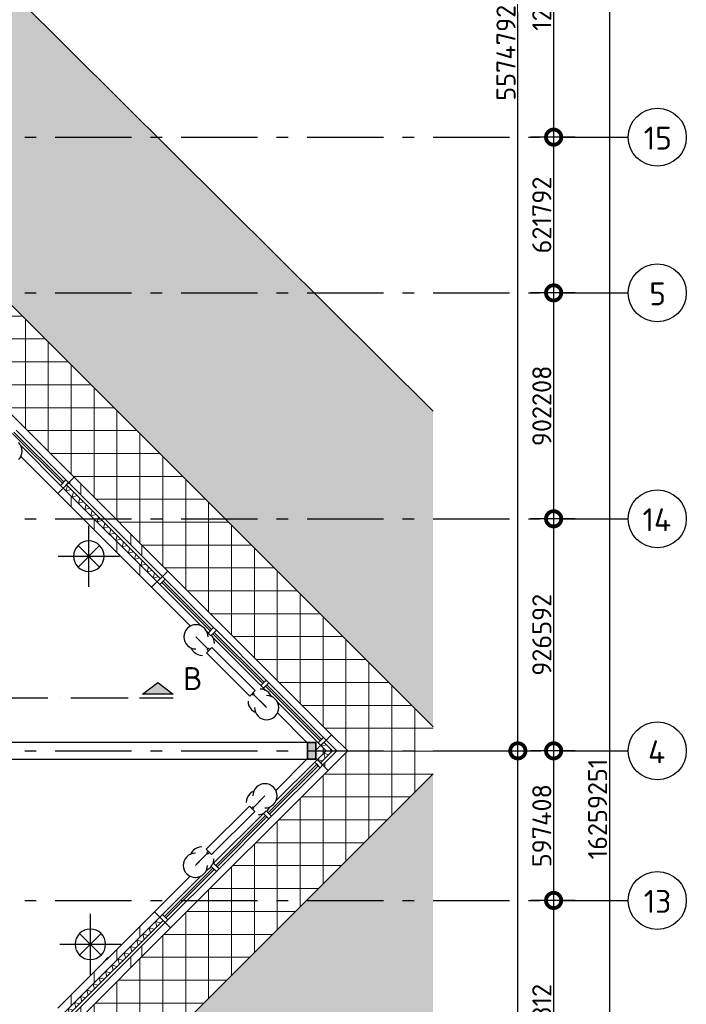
# Model space of a CAD drawing. Header units: millimetres. Extents: x -285236 to 84130, y -470 to 79511.
# Tile 189 of 192: x 56252 to 64984, y 37422 to 50322. Entities that reach past the tile are written whole.
import ezdxf

# ---------------------------------------------------------------- set-up
doc = ezdxf.new("R2010")
doc.units = ezdxf.units.MM
doc.linetypes.add('NLRS_stramien', pattern=[1650, 1000, -250, 150, -250])
doc.linetypes.add('SW_doorsnedelijn', pattern=[1950, 750, -150, 0, -150, 750, -150])
doc.layers.add('XREF', color=254, linetype='Continuous')
doc.styles.add('ISOCPEUR', font='isocpeur.ttf', dxfattribs={"height": 300})
doc.styles.add('ISOCPEUR_1', font='isocpeur.ttf', dxfattribs={"height": 250})
doc.dimstyles.new('NLRS_2_5mm_mm_bol_continuous_swe', dxfattribs={"dimscale": 304.8, "dimtxt": 0.816914, "dimasz": 1.312336, "dimexe": 0.984252, "dimexo": 0.0625, "dimgap": 0.098425, "dimtad": 1, "dimdec": 0, "dimlfac": 304.8, "dimdsep": 46, "dimtxsty": 'ISOCPEUR_1', "dimblk1": 'DOTSMALL', "dimblk2": 'DOTSMALL', "dimsah": 1, "dimcen": 0.09, "dimdle": 0.984252, "dimazin": 0, "dimtfac": 1, "dimtdec": 4, "dimtix": 1, "dimtmove": 0, "dimatfit": 3, "dimfxl": 0.003229, "dimfxlon": 1, "dimtvp": 1, "dimtolj": 1, "dimtzin": 0, "dimarcsym": 2})

# ---------------------------------------------------------------- blocks, each defined once
blk = doc.blocks.new('_DotSmall')
at = {"color": 0, "linetype": 'ByBlock', "const_width": 0.5}
blk.add_lwpolyline([(-0.0625, 0, 1), (0.0625, 0, 1)], format="xyb", close=True, dxfattribs=at)
blk = doc.blocks.new('*D86')
at = {"layer": 'Defpoints', "color": 0, "lineweight": 100, "transparency": 16777216}
for p in [(63546, 52743), (63246, 48783), (63546, 48783)]:
    blk.add_point(p, dxfattribs=at)
at = {"layer": 'XREF', "color": 0, "lineweight": -2, "transparency": 16777216}
for p, q in [((63246, 53043), (63246, 48483)), ((63527, 52743), (62946, 52743)), ((63527, 48783), (62946, 48783))]:
    blk.add_line(p, q, dxfattribs=at)
at = {"layer": 'XREF', "color": 0, "lineweight": -2, "transparency": 16777216, "xscale": 400, "yscale": 400, "zscale": 400}
for p, rotation in [((63246, 52743), 90), ((63246, 48783), 270)]:
    blk.add_blockref('_DotSmall', p, dxfattribs=dict(at, rotation=rotation))
at = {"layer": 'XREF', "color": 0, "transparency": 16777216, "insert": (63091, 50763), "char_height": 250, "width": 850.41, "attachment_point": 5, "rotation": 90, "style": 'ISOCPEUR_1'}
blk.add_mtext('\\A1;1207008', dxfattribs=at)
blk = doc.blocks.new('*D87')
at = {"layer": 'Defpoints', "color": 0, "lineweight": 100, "transparency": 16777216}
for p in [(63546, 48783), (63246, 46743), (63546, 46743)]:
    blk.add_point(p, dxfattribs=at)
at = {"layer": 'XREF', "color": 0, "lineweight": -2, "transparency": 16777216}
for p, q in [((63246, 49083), (63246, 46443)), ((63527, 48783), (62946, 48783)), ((63527, 46743), (62946, 46743))]:
    blk.add_line(p, q, dxfattribs=at)
at = {"layer": 'XREF', "color": 0, "lineweight": -2, "transparency": 16777216, "xscale": 400, "yscale": 400, "zscale": 400}
for p, rotation in [((63246, 48783), 90), ((63246, 46743), 270)]:
    blk.add_blockref('_DotSmall', p, dxfattribs=dict(at, rotation=rotation))
at = {"layer": 'XREF', "color": 0, "transparency": 16777216, "insert": (63091, 47763), "char_height": 250, "width": 879.14, "attachment_point": 5, "rotation": 90, "style": 'ISOCPEUR_1'}
blk.add_mtext('\\A1;621792', dxfattribs=at)
blk = doc.blocks.new('*D88')
at = {"layer": 'Defpoints', "color": 0, "lineweight": 100, "transparency": 16777216}
for p in [(63546, 46743), (63246, 43783), (63546, 43783)]:
    blk.add_point(p, dxfattribs=at)
at = {"layer": 'XREF', "color": 0, "lineweight": -2, "transparency": 16777216}
for p, q in [((63246, 47043), (63246, 43483)), ((63527, 46743), (62946, 46743)), ((63527, 43783), (62946, 43783))]:
    blk.add_line(p, q, dxfattribs=at)
at = {"layer": 'XREF', "color": 0, "lineweight": -2, "transparency": 16777216, "xscale": 400, "yscale": 400, "zscale": 400}
for p, rotation in [((63246, 46743), 90), ((63246, 43783), 270)]:
    blk.add_blockref('_DotSmall', p, dxfattribs=dict(at, rotation=rotation))
at = {"layer": 'XREF', "color": 0, "transparency": 16777216, "insert": (63091, 45263), "char_height": 250, "width": 850.41, "attachment_point": 5, "rotation": 90, "style": 'ISOCPEUR_1'}
blk.add_mtext('\\A1;902208', dxfattribs=at)
blk = doc.blocks.new('*D89')
at = {"layer": 'Defpoints', "color": 0, "lineweight": 100, "transparency": 16777216}
for p in [(63546, 43783), (63246, 40743), (63546, 40743)]:
    blk.add_point(p, dxfattribs=at)
at = {"layer": 'XREF', "color": 0, "lineweight": -2, "transparency": 16777216}
for p, q in [((63246, 44083), (63246, 40443)), ((63527, 43783), (62946, 43783)), ((63527, 40743), (62946, 40743))]:
    blk.add_line(p, q, dxfattribs=at)
at = {"layer": 'XREF', "color": 0, "lineweight": -2, "transparency": 16777216, "xscale": 400, "yscale": 400, "zscale": 400}
for p, rotation in [((63246, 43783), 90), ((63246, 40743), 270)]:
    blk.add_blockref('_DotSmall', p, dxfattribs=dict(at, rotation=rotation))
at = {"layer": 'XREF', "color": 0, "transparency": 16777216, "insert": (63091, 42263), "char_height": 250, "width": 879.14, "attachment_point": 5, "rotation": 90, "style": 'ISOCPEUR_1'}
blk.add_mtext('\\A1;926592', dxfattribs=at)
blk = doc.blocks.new('*D90')
at = {"layer": 'Defpoints', "color": 0, "lineweight": 100, "transparency": 16777216}
for p in [(63546, 40743), (63246, 38783), (63546, 38783)]:
    blk.add_point(p, dxfattribs=at)
at = {"layer": 'XREF', "color": 0, "lineweight": -2, "transparency": 16777216}
for p, q in [((63246, 41043), (63246, 38483)), ((63527, 40743), (62946, 40743)), ((63527, 38783), (62946, 38783))]:
    blk.add_line(p, q, dxfattribs=at)
at = {"layer": 'XREF', "color": 0, "lineweight": -2, "transparency": 16777216, "xscale": 400, "yscale": 400, "zscale": 400}
for p, rotation in [((63246, 40743), 90), ((63246, 38783), 270)]:
    blk.add_blockref('_DotSmall', p, dxfattribs=dict(at, rotation=rotation))
at = {"layer": 'XREF', "color": 0, "transparency": 16777216, "insert": (63091, 39763), "char_height": 250, "width": 787.21, "attachment_point": 5, "rotation": 90, "style": 'ISOCPEUR_1'}
blk.add_mtext('\\A1;597408', dxfattribs=at)
blk = doc.blocks.new('*D91')
at = {"layer": 'Defpoints', "color": 0, "lineweight": 100, "transparency": 16777216}
for p in [(63546, 38783), (63246, 35593), (63546, 35593)]:
    blk.add_point(p, dxfattribs=at)
at = {"layer": 'XREF', "color": 0, "lineweight": -2, "transparency": 16777216}
for p, q in [((63246, 39083), (63246, 35293)), ((63527, 38783), (62946, 38783)), ((63527, 35593), (62946, 35593))]:
    blk.add_line(p, q, dxfattribs=at)
at = {"layer": 'XREF', "color": 0, "lineweight": -2, "transparency": 16777216, "xscale": 400, "yscale": 400, "zscale": 400}
for p, rotation in [((63246, 38783), 90), ((63246, 35593), 270)]:
    blk.add_blockref('_DotSmall', p, dxfattribs=dict(at, rotation=rotation))
at = {"layer": 'XREF', "color": 0, "transparency": 16777216, "insert": (63091, 37188), "char_height": 250, "width": 787.21, "attachment_point": 5, "rotation": 90, "style": 'ISOCPEUR_1'}
blk.add_mtext('\\A1;972312', dxfattribs=at)
blk = doc.blocks.new('*D99')
at = {"layer": 'Defpoints', "color": 0, "lineweight": 100, "transparency": 16777216}
for p in [(62477, 40743), (62777, 40743), (62477, 22433)]:
    blk.add_point(p, dxfattribs=at)
at = {"layer": 'XREF', "color": 0, "lineweight": -2, "transparency": 16777216}
for p, q in [((62777, 22133), (62777, 41043)), ((62496, 40743), (63077, 40743)), ((62496, 22433), (63077, 22433))]:
    blk.add_line(p, q, dxfattribs=at)
at = {"layer": 'XREF', "color": 0, "lineweight": -2, "transparency": 16777216, "xscale": 400, "yscale": 400, "zscale": 400}
for p, rotation in [((62777, 40743), 90), ((62777, 22433), 270)]:
    blk.add_blockref('_DotSmall', p, dxfattribs=dict(at, rotation=rotation))
at = {"layer": 'XREF', "color": 0, "transparency": 16777216, "insert": (62622, 31588), "char_height": 250, "width": 936.61, "attachment_point": 5, "rotation": 90, "style": 'ISOCPEUR_1'}
blk.add_mtext('\\A1;5580888', dxfattribs=at)
blk = doc.blocks.new('*D100')
at = {"layer": 'Defpoints', "color": 0, "lineweight": 100, "transparency": 16777216}
for p in [(62477, 59033), (62777, 59033), (62477, 40743)]:
    blk.add_point(p, dxfattribs=at)
at = {"layer": 'XREF', "color": 0, "lineweight": -2, "transparency": 16777216}
for p, q in [((62777, 40443), (62777, 59333)), ((62496, 59033), (63077, 59033)), ((62496, 40743), (63077, 40743))]:
    blk.add_line(p, q, dxfattribs=at)
at = {"layer": 'XREF', "color": 0, "lineweight": -2, "transparency": 16777216, "xscale": 400, "yscale": 400, "zscale": 400}
for p, rotation in [((62777, 59033), 90), ((62777, 40743), 270)]:
    blk.add_blockref('_DotSmall', p, dxfattribs=dict(at, rotation=rotation))
at = {"layer": 'XREF', "color": 0, "transparency": 16777216, "insert": (62622, 49888), "char_height": 250, "width": 999.81, "attachment_point": 5, "rotation": 90, "style": 'ISOCPEUR_1'}
blk.add_mtext('\\A1;5574792', dxfattribs=at)
blk = doc.blocks.new('*D104')
at = {"layer": 'Defpoints', "color": 0, "lineweight": 100, "transparency": 16777216}
for p in [(63677, 66653), (63677, 13309), (63977, 13309)]:
    blk.add_point(p, dxfattribs=at)
at = {"layer": 'XREF', "color": 0, "lineweight": -2, "transparency": 16777216}
for p, q in [((63977, 66953), (63977, 13009)), ((63696, 66653), (64277, 66653)), ((63696, 13309), (64277, 13309))]:
    blk.add_line(p, q, dxfattribs=at)
at = {"layer": 'XREF', "color": 0, "lineweight": -2, "transparency": 16777216, "xscale": 400, "yscale": 400, "zscale": 400}
for p, rotation in [((63977, 66653), 90), ((63977, 13309), 270)]:
    blk.add_blockref('_DotSmall', p, dxfattribs=dict(at, rotation=rotation))
at = {"layer": 'XREF', "color": 0, "transparency": 16777216, "insert": (63822, 39981), "char_height": 250, "width": 1120.48, "attachment_point": 5, "rotation": 90, "style": 'ISOCPEUR_1'}
blk.add_mtext('\\A1;16259251', dxfattribs=at)

msp = doc.modelspace()

# ---------------------------------------------------------------- hatches: boundary and pattern name
at = {"layer": 'XREF', "lineweight": 9}
h = msp.add_hatch(dxfattribs=at)
h.set_pattern_fill('FP_283', color=256, style=0, pattern_type=2)
h.set_pattern_definition([(37.5, (-29773.96, 17038.63), (4.86394, 133.15754), [3.353, -257.447, 3.353, -264.647, -265]), (37.5, (-29773.96, 17038.63), (4.86394, 133.15754), [-528.8, 3.353, -261.647]), (7.5, (-29773.96, 17038.63), (105.22781, 157.76468), [3.353, -149.447, 3.353, -251.447, -101]), (7.5, (-29773.96, 17038.63), (105.22781, 157.76468), [-407.6, 3.353, -97.647]), (327.5, (-29863.16, 17038.63), (213.52897, -9.02195), [3.353, -96.647, 3.353, -308.647, -414]), (327.5, (-29863.16, 17038.63), (213.52897, -9.02195), [-412, 3.353, -410.647]), (317.5, (-29903.16, 17038.63), (233.27447, 40.042), [3.353, -126.647, 3.353, -203.847, -294]), (317.5, (-29903.16, 17038.63), (233.27447, 40.042), [-337.2, 3.353, -290.647])])
h.paths.add_polyline_path([(39930.4147, 14644.0613), (61666.1861, 36502.2568), (61666.1861, 40441.9735), (37914.1799, 16693.7014), (39756.3443, 14821.0157)])
h.paths.add_polyline_path([(61666.1861, 41056.862), (61666.1861, 45194.8094), (36718.926, 70002.3441), (36661.8121, 73194.6441), (28287.5077, 73194.6441), (34908.1203, 67814.9279), (60661.0059, 42062.0423)])
h = msp.add_hatch(dxfattribs=at)
h.set_pattern_fill('FP_242', color=256, style=0, pattern_type=2)
h.set_pattern_definition([(0, (-29773.96, 17038.63), (0, 300), []), (90, (-29773.96, 17038.63), (-300, 2e-14), [])])
h.paths.add_polyline_path([(33807.6036, 12587.419), (36196.387, 14975.8269), (38317.3744, 12854.506), (39378.118, 13915.0828), (37256.9547, 16036.5796), (61666.1861, 40441.9735), (61666.1861, 41056.862), (34908.1203, 67814.9279), (28834.6643, 67781.0077), (28836.4622, 66652.6047), (34656.2299, 66652.6047), (40577.8696, 60730.965), (40577.8696, 59032.6047), (42258.7023, 59032.6047), (60548.7023, 40742.6047), (42238.7023, 22432.6047), (40577.8696, 22432.6047), (40577.8696, 20800.0563), (33086.418, 13308.6047)])
h = msp.add_hatch(dxfattribs=at)
h.set_pattern_fill('FP_219', color=256, angle=-300, style=0, pattern_type=2)
h.set_pattern_definition([(195, (51447.64, 49843.67), (-29.852, -111.52644), []), (255, (51365.97, 49925.34), (81.6587, -81.6158), [])])
h.paths.add_polyline_path([(60265.8595, 40742.6047), (60308.286, 40785.0311), (60237.5753, 40855.7418), (60195.1489, 40813.3154), (60259.0706, 40749.3936)])
h.paths.add_polyline_path([(58051.3487, 42957.1155), (58093.7751, 42999.5419), (56864.9956, 44228.3215), (56822.5692, 44185.8951), (57980.638, 43027.8262)])
h.paths.add_polyline_path([(54701.2488, 46307.2154), (54743.6752, 46349.6418), (53939.6966, 47153.6205), (53897.2701, 47111.1941), (54630.5381, 46377.9261)])
h.paths.add_polyline_path([(51771.8646, 49236.5996), (51814.291, 49279.026), (50731.0527, 50362.2643), (50688.6263, 50319.8379), (51701.1539, 49307.3103)])
h.paths.add_polyline_path([(48567.3059, 52441.1583), (48609.7323, 52483.5847), (48018.8276, 53074.4895), (47976.4012, 53032.0631), (48496.5953, 52511.869)])
h.paths.add_polyline_path([(45957.3026, 55051.1616), (45999.729, 55093.588), (44969.394, 56123.923), (44926.9676, 56081.4966), (45914.8762, 55093.588)])
h.paths.add_polyline_path([(42805.6473, 58202.8169), (42848.0737, 58245.2433), (42260.7124, 58832.6047), (42175.8595, 58832.6047), (42734.9366, 58273.5276)])
h = msp.add_hatch(dxfattribs=at)
h.set_pattern_fill('FP_32', color=256, angle=45, style=0, pattern_type=2)
h.set_pattern_definition([(90, (-29491.1, 17321.5), (-800, 7e-13), []), (90, (-29349.7, 17462.9), (-800, 7e-13), [])])
h.paths.add_polyline_path([(60407.2809, 40742.6047), (60477.9916, 40813.3154), (60336.5702, 40954.7367), (60265.8595, 40884.026), (60400.492, 40749.3936)])
h.paths.add_polyline_path([(58122.0594, 43027.8262), (58192.7701, 43098.5369), (56963.9905, 44327.3164), (56893.2798, 44256.6057), (58051.3487, 43098.5369)])
h.paths.add_polyline_path([(54771.9595, 46377.9261), (54842.6702, 46448.6368), (54038.6915, 47252.6154), (53967.9808, 47181.9048), (54701.2488, 46448.6368)])
h.paths.add_polyline_path([(51842.5753, 49307.3103), (51913.286, 49378.021), (50830.0476, 50461.2593), (50759.337, 50390.5486), (51771.8646, 49378.021)])
h.paths.add_polyline_path([(48638.0166, 52511.869), (48708.7273, 52582.5796), (48117.8225, 53173.4844), (48047.1118, 53102.7737), (48633.4563, 52516.4293)])
h.paths.add_polyline_path([(46028.0133, 55121.8723), (46098.7239, 55192.583), (45068.389, 56222.918), (44997.6783, 56152.2073), (45957.3026, 55192.583)])
h.paths.add_polyline_path([(42876.358, 58273.5276), (42947.0686, 58344.2383), (42358.7023, 58932.6047), (42217.2809, 58932.6047), (42872.6742, 58277.2114)])
h = msp.add_hatch(dxfattribs=at)
h.set_pattern_fill('FP_78', color=256, angle=45, style=0, pattern_type=2)
h.set_pattern_definition([(90, (-29773.96, 17038.63), (-300, 3e-13), [])])
h.paths.add_polyline_path([(57980.638, 42886.4048), (58051.3487, 42957.1155), (56822.5692, 44185.8951), (56751.8585, 44115.1844), (57773.0394, 43094.0034)])
h.paths.add_polyline_path([(54630.5381, 46236.5047), (54701.2488, 46307.2154), (53897.2701, 47111.1941), (53826.5595, 47040.4834), (54014.6949, 46852.348), (54021.6242, 46859.2773), (54177.1877, 46703.7138), (54170.2584, 46696.7845), (54489.1168, 46377.9261)])
h.paths.add_polyline_path([(51701.1539, 49165.8889), (51771.8646, 49236.5996), (50688.6263, 50319.8379), (50617.9156, 50249.1273), (51646.4932, 49220.5497)])
h.paths.add_polyline_path([(48496.5953, 52370.4476), (48567.3059, 52441.1583), (47976.4012, 53032.0631), (47905.6905, 52961.3524), (48012.4462, 52854.5967), (48019.3755, 52861.526), (48174.939, 52705.9625), (48168.0097, 52699.0332), (48355.1739, 52511.869)])
h.paths.add_polyline_path([(45886.5919, 54980.451), (45957.3026, 55051.1616), (44926.9676, 56081.4966), (44856.2569, 56010.7859), (45815.8812, 55051.1616)])
h.paths.add_polyline_path([(42734.9366, 58132.1063), (42805.6473, 58202.8169), (42275.8595, 58732.6047), (42134.4382, 58732.6047), (42275.391, 58591.6519)])
at = {"layer": 'XREF', "extrusion": (0, 0, -1)}
msp.add_hatch(color=256, dxfattribs=at).paths.add_polyline_path([(-57862.061, 41486.7758), (-58262.061, 41486.7758), (-58062.061, 41636.7758)])
at = {"layer": 'XREF', "lineweight": 9}
h = msp.add_hatch(dxfattribs=at)
h.set_pattern_fill('FP_78', color=256, angle=45, style=0, pattern_type=2)
h.set_pattern_definition([(90, (-29773.96, 17038.63), (-300, 3e-13), [])])
h.paths.add_polyline_path([(42114.4382, 22632.6047), (42155.8595, 22632.6047), (42805.6473, 23282.3924), (42734.9366, 23353.1031), (42014.4382, 22632.6047)])
h.paths.add_polyline_path([(44926.9676, 25403.7128), (45855.0808, 26331.826), (45784.3701, 26402.5366), (44856.2569, 25474.4234), (44916.1478, 25414.5326)])
h.paths.add_polyline_path([(47976.4012, 28453.1463), (48567.3059, 29044.0511), (48496.5953, 29114.7618), (47905.6905, 28523.857), (47953.6748, 28475.8727)])
h.paths.add_polyline_path([(50688.6263, 31165.3714), (51771.8646, 32248.6097), (51701.1539, 32319.3204), (50617.9156, 31236.0821), (50655.31, 31198.6877)])
h.paths.add_polyline_path([(53897.2701, 34374.0153), (54701.2488, 35177.9939), (54630.5381, 35248.7046), (53826.5595, 34444.726), (53851.4257, 34419.8597)])
h.paths.add_polyline_path([(56822.5692, 37299.3143), (58086.7041, 38563.4492), (58015.9934, 38634.1599), (56751.8585, 37370.025), (56765.3028, 37356.5806)])
h.paths.add_polyline_path([(60151.4559, 40628.201), (60265.8595, 40742.6047), (60195.1489, 40813.3154), (60133.0749, 40750.7547), (60133.0749, 40646.582)])
h = msp.add_hatch(dxfattribs=at)
h.set_pattern_fill('FP_79', color=256, angle=60, style=0, pattern_type=2)
h.set_pattern_definition([(105, (51393.7, 31587.6), (-111.52644, 29.852), []), (165, (51475.37, 31669.28), (-81.6158, -81.6587), [])])
h.paths.add_polyline_path([(42180.7124, 22572.6047), (42848.0737, 23239.966), (42805.6473, 23282.3924), (42095.8595, 22572.6047), (42155.8595, 22572.6047)])
h.paths.add_polyline_path([(44969.394, 25361.2864), (45897.5072, 26289.3996), (45855.0808, 26331.826), (44926.9676, 25403.7128), (44966.6979, 25363.9825)])
h.paths.add_polyline_path([(48018.8276, 28410.7199), (48609.7323, 29001.6247), (48567.3059, 29044.0511), (47976.4012, 28453.1463), (48011.035, 28418.5125)])
h.paths.add_polyline_path([(50731.0527, 31122.945), (51814.291, 32206.1833), (51771.8646, 32248.6097), (50688.6263, 31165.3714)])
h.paths.add_polyline_path([(53939.6966, 34331.5889), (54743.6752, 35135.5675), (54701.2488, 35177.9939), (53897.2701, 34374.0153)])
h.paths.add_polyline_path([(56864.9956, 37256.8879), (58129.1305, 38521.0228), (58086.7041, 38563.4492), (56822.5692, 37299.3143)])
h.paths.add_polyline_path([(60193.8823, 40585.7746), (60350.7124, 40742.6047), (60308.286, 40785.0311), (60151.4559, 40628.201), (60186.8112, 40592.8457)])
h = msp.add_hatch(dxfattribs=at)
h.set_pattern_fill('FP_77', color=256, angle=45, style=0, pattern_type=2)
h.set_pattern_definition([(90, (-29491.1, 17321.5), (-800, 7e-13), []), (90, (-29349.7, 17462.9), (-800, 7e-13), [])])
h.paths.add_polyline_path([(42140.7124, 22432.6047), (42238.7023, 22432.6047), (42947.0686, 23140.9711), (42876.358, 23211.6817), (42097.2809, 22432.6047)])
h.paths.add_polyline_path([(45068.389, 25262.2914), (45996.5022, 26190.4046), (45925.7915, 26261.1153), (44997.6783, 25333.0021)])
h.paths.add_polyline_path([(48117.8225, 28311.7249), (48708.7273, 28902.6297), (48638.0166, 28973.3404), (48047.1118, 28382.4356)])
h.paths.add_polyline_path([(50830.0476, 31023.9501), (51913.286, 32107.1884), (51842.5753, 32177.8991), (50759.337, 31094.6607)])
h.paths.add_polyline_path([(54038.6915, 34232.5939), (54842.6702, 35036.5726), (54771.9595, 35107.2833), (53967.9808, 34303.3046), (53992.3936, 34278.8918)])
h.paths.add_polyline_path([(56963.9905, 37157.8929), (58228.1254, 38422.0278), (58157.4147, 38492.7385), (56893.2798, 37228.6036), (56924.3102, 37197.5733)])
h.paths.add_polyline_path([(60292.8772, 40486.7796), (60548.7023, 40742.6047), (60477.9916, 40813.3154), (60222.1665, 40557.4903), (60265.8595, 40513.7973)])
at = {"layer": 'XREF'}
msp.add_hatch(color=256, dxfattribs=at).paths.add_polyline_path([(60133.0749, 40632.6047), (60133.0749, 40852.6047), (60023.0749, 40852.6047), (60023.0749, 40632.6047)])

# ---------------------------------------------------------------- linework, layer by layer
for p, q in [((36718.926, 70002.3441), (61666.1861, 45194.8094)), ((61666.1861, 41056.862), (34908.1203, 67814.9279)), ((56857.9245, 44291.9611), (56203.8507, 44946.0349)), ((56787.2138, 44221.2504), (56266.271, 44742.1932)), ((56963.9905, 44327.3164), (56751.8585, 44115.1844)), ((58192.7701, 43098.5369), (56963.9905, 44327.3164)), ((56751.8585, 44115.1844), (57980.638, 42886.4048)), ((57157.9989, 42892.5452), (57157.9989, 43692.5452)), ((57299.4202, 43433.9666), (57016.5775, 43151.1239)), ((57016.5775, 43433.9666), (57299.4202, 43151.1239)), ((56757.9989, 43292.5452), (57557.9989, 43292.5452)), ((57980.638, 42886.4048), (58192.7701, 43098.5369)), ((58792.6323, 42357.2532), (58157.4147, 42992.4708)), ((58631.5803, 42376.8839), (58086.7041, 42921.7602)), ((59480.8829, 41669.0026), (58827.9877, 42321.8979)), ((58560.2705, 42236.0617), (58672.5237, 42123.8085)), ((58716.6624, 42079.6698), (58572.6184, 42223.7138)), ((58716.4331, 42292.0311), (58701.0928, 42307.3714)), ((59410.1723, 41598.292), (58785.9456, 42222.5186)), ((58716.6624, 42079.6698), (58672.5237, 42123.8085)), ((58672.5237, 42123.8085), (58716.6624, 42079.6698)), ((58698.9847, 42026.6368), (58769.6954, 42097.3475)), ((58723.7335, 42086.7408), (58709.5913, 42072.5987)), ((58709.5913, 42072.5987), (58727.269, 42054.921)), ((58741.4111, 42069.0632), (58723.7335, 42086.7408)), ((58769.6954, 42097.3475), (59335.3808, 41531.662)), ((59264.6702, 41460.9513), (58698.9847, 42026.6368)), ((59473.2455, 41535.2187), (59445.5276, 41562.9366)), ((60230.5042, 40919.3814), (59516.2383, 41633.6473)), ((59335.3808, 41531.662), (59264.6702, 41460.9513)), ((59292.9544, 41489.2356), (59310.6321, 41471.5579)), ((59324.7742, 41485.7001), (59307.0966, 41503.3778)), ((59310.6321, 41471.5579), (59324.7742, 41485.7001)), ((59317.7032, 41478.629), (59474.4407, 41321.8915)), ((59317.7032, 41478.629), (59374.5354, 41421.7968)), ((59374.5354, 41421.7968), (59317.7032, 41478.629)), ((59486.7886, 41309.5436), (59374.5354, 41421.7968)), ((59558.0983, 41450.3659), (59542.758, 41465.7062)), ((60159.7935, 40848.6707), (59627.6108, 41380.8534)), ((60336.5702, 40954.7367), (60133.0749, 40751.2413)), ((60548.7023, 40742.6047), (60336.5702, 40954.7367)), ((60014.4382, 40852.6047), (40827.8696, 40852.6047)), ((60133.0749, 40646.582), (60292.8772, 40486.7796)), ((60292.8772, 40486.7796), (60548.7023, 40742.6047)), ((40827.8696, 40632.6047), (60014.4382, 40632.6047)), ((60186.8112, 40522.135), (59551.5936, 39886.9174)), ((60116.1005, 40592.8457), (59604.8512, 40081.5964)), ((37256.9547, 16036.5796), (61666.1861, 40441.9735)), ((59313.5343, 40002.4115), (59451.6811, 40140.5583)), ((59464.029, 40152.9061), (59351.7758, 40040.6529)), ((58694.8159, 39454.4037), (59260.5013, 40020.0892)), ((59260.5013, 40020.0892), (59331.212, 39949.3785)), ((59306.4633, 40009.4826), (59288.7856, 39991.8049)), ((59302.9277, 39977.6627), (59320.6054, 39995.3404)), ((59320.6054, 39995.3404), (59306.4633, 40009.4826)), ((59313.5343, 40002.4115), (59351.7758, 40040.6529)), ((59351.7758, 40040.6529), (59313.5343, 40002.4115)), ((59535.3387, 40012.0838), (59519.9984, 39996.7435)), ((59331.212, 39949.3785), (58765.5266, 39383.6931)), ((59445.5276, 39922.2727), (58792.6323, 39269.3775)), ((59516.2383, 39851.5621), (58863.343, 39198.6668)), ((58553.2943, 39242.1714), (58665.5475, 39354.4246)), ((58712.4936, 39401.3707), (58565.6421, 39254.5193)), ((58712.4936, 39401.3707), (58665.5475, 39354.4246)), ((58665.5475, 39354.4246), (58712.4936, 39401.3707)), ((58765.5266, 39383.6931), (58694.8159, 39454.4037)), ((58723.1002, 39426.1195), (58705.4225, 39408.4418)), ((58705.4225, 39408.4418), (58719.5646, 39394.2997)), ((58719.5646, 39394.2997), (58737.2423, 39411.9773)), ((58624.604, 39101.3492), (58122.0594, 38598.8045)), ((58827.9877, 39163.3114), (58192.7701, 38528.0939)), ((58709.4568, 39186.202), (58694.1166, 39170.8617)), ((58015.9934, 38634.1599), (56751.8585, 37370.025)), ((57177.5349, 37808.4835), (57177.5349, 38608.4835)), ((58228.1254, 38422.0278), (58015.9934, 38634.1599)), ((56963.9905, 37157.8929), (58228.1254, 38422.0278)), ((57318.9562, 38349.9048), (57036.1135, 38067.0621)), ((57036.1135, 38349.9048), (57318.9562, 38067.0621)), ((56777.5349, 38208.4835), (57577.5349, 38208.4835))]:
    msp.add_line(p, q, dxfattribs=at)
at = {"layer": 'XREF', "linetype": 'NLRS_stramien'}
for p, q in [((-47232.6128, 48782.6047), (64223.889, 48782.6047)), ((-47232.6128, 46742.6047), (64223.889, 46742.6047)), ((-47232.6128, 43782.6047), (64223.889, 43782.6047)), ((-47232.6128, 40742.6047), (64223.889, 40742.6047)), ((-47232.6128, 38782.6047), (64223.889, 38782.6047))]:
    msp.add_line(p, q, dxfattribs=at)
at = {"layer": 'XREF', "lineweight": 13}
for p, q in [((54842.6702, 46448.6368), (56963.9905, 44327.3164)), ((56751.8585, 44115.1844), (56266.622, 44600.4209)), ((58192.7701, 43098.5369), (60336.5702, 40954.7367)), ((58489.808, 42377.2349), (57980.638, 42886.4048)), ((60023.0749, 40843.968), (59627.9618, 41239.0811)), ((59605.2021, 40223.3686), (60023.0749, 40641.2413)), ((60292.8772, 40486.7796), (58228.1254, 38422.0278)), ((58015.9934, 38634.1599), (58482.8317, 39100.9982))]:
    msp.add_line(p, q, dxfattribs=at)
at = {"layer": 'XREF', "lineweight": 35}
for p, q in [((56159.6565, 44901.8407), (56813.7303, 44247.7669)), ((56831.408, 44265.4446), (56177.3342, 44919.5184)), ((56813.7303, 44247.7669), (56831.408, 44265.4446)), ((58122.0594, 43027.8262), (58051.3487, 42957.1155)), ((58051.3487, 42957.1155), (58086.7041, 42921.7602)), ((58086.7041, 42921.7602), (58157.4147, 42992.4708)), ((58130.8982, 42965.9543), (58113.2206, 42948.2767)), ((58157.4147, 42992.4708), (58122.0594, 43027.8262)), ((58766.1158, 42330.7367), (58130.8982, 42965.9543)), ((58113.2206, 42948.2767), (58748.4382, 42313.0591)), ((58748.4382, 42313.0591), (58766.1158, 42330.7367)), ((58801.4712, 42295.3814), (58783.7935, 42277.7037)), ((58783.7935, 42277.7037), (59436.6888, 41624.8085)), ((59454.3664, 41642.4861), (58801.4712, 42295.3814)), ((59436.6888, 41624.8085), (59454.3664, 41642.4861)), ((59489.7218, 41607.1308), (59472.0441, 41589.4531)), ((59472.0441, 41589.4531), (60186.31, 40875.1872)), ((60203.9877, 40892.8649), (59489.7218, 41607.1308)), ((60186.31, 40875.1872), (60203.9877, 40892.8649)), ((60023.0749, 40852.6047), (60133.0749, 40852.6047)), ((60023.0749, 40632.6047), (60023.0749, 40852.6047)), ((60133.0749, 40852.6047), (60133.0749, 40632.6047)), ((60142.617, 40566.3292), (59507.3994, 39931.1116)), ((59525.0771, 39913.4339), (60160.2947, 40548.6515)), ((60133.0749, 40632.6047), (60023.0749, 40632.6047)), ((60160.2947, 40548.6515), (60142.617, 40566.3292)), ((59472.0441, 39895.7562), (58819.1488, 39242.861)), ((58836.8265, 39225.1833), (59489.7218, 39878.0786)), ((59489.7218, 39878.0786), (59472.0441, 39895.7562)), ((59507.3994, 39931.1116), (59525.0771, 39913.4339)), ((58819.1488, 39242.861), (58836.8265, 39225.1833)), ((58783.7935, 39207.5056), (58148.5759, 38572.288)), ((58166.2536, 38554.6104), (58801.4712, 39189.828)), ((58801.4712, 39189.828), (58783.7935, 39207.5056)), ((58122.0594, 38598.8045), (58086.7041, 38563.4492)), ((58192.7701, 38528.0939), (58122.0594, 38598.8045)), ((58148.5759, 38572.288), (58166.2536, 38554.6104)), ((58086.7041, 38563.4492), (58157.4147, 38492.7385)), ((58157.4147, 38492.7385), (58192.7701, 38528.0939))]:
    msp.add_line(p, q, dxfattribs=at)
at = {"layer": 'XREF', "lineweight": 35, "extrusion": (0, 0, -1)}
for p, q in [((56857.9245, 44291.9611), (56787.2138, 44221.2504)), ((56822.5692, 44185.8951), (56893.2798, 44256.6057)), ((56893.2798, 44256.6057), (56857.9245, 44291.9611)), ((56787.2138, 44221.2504), (56822.5692, 44185.8951)), ((58792.6323, 42357.2532), (58721.9217, 42286.5426)), ((58757.277, 42251.1872), (58827.9877, 42321.8979)), ((58827.9877, 42321.8979), (58792.6323, 42357.2532)), ((58721.9217, 42286.5426), (58757.277, 42251.1872)), ((59480.8829, 41669.0026), (59410.1723, 41598.292)), ((59516.2383, 41633.6473), (59480.8829, 41669.0026)), ((59410.1723, 41598.292), (59445.5276, 41562.9366)), ((59445.5276, 41562.9366), (59516.2383, 41633.6473)), ((60230.5042, 40919.3814), (60159.7935, 40848.6707)), ((60265.8595, 40884.026), (60230.5042, 40919.3814)), ((60159.7935, 40848.6707), (60195.1489, 40813.3154)), ((60195.1489, 40813.3154), (60265.8595, 40884.026)), ((60151.4559, 40628.201), (60116.1005, 40592.8457)), ((60116.1005, 40592.8457), (60186.8112, 40522.135)), ((60222.1665, 40557.4903), (60151.4559, 40628.201)), ((60186.8112, 40522.135), (60222.1665, 40557.4903)), ((59480.8829, 39957.6281), (59445.5276, 39922.2727)), ((59445.5276, 39922.2727), (59516.2383, 39851.5621)), ((59551.5936, 39886.9174), (59480.8829, 39957.6281)), ((59516.2383, 39851.5621), (59551.5936, 39886.9174)), ((58792.6323, 39269.3775), (58757.277, 39234.0221)), ((58757.277, 39234.0221), (58827.9877, 39163.3114)), ((58863.343, 39198.6668), (58792.6323, 39269.3775)), ((58827.9877, 39163.3114), (58863.343, 39198.6668))]:
    msp.add_line(p, q, dxfattribs=at)
at = {"layer": 'XREF', "lineweight": 25}
for p, q in [((58122.0594, 43027.8262), (56893.2798, 44256.6057)), ((58051.3487, 42957.1155), (56822.5692, 44185.8951)), ((58093.7751, 42999.5419), (56864.9956, 44228.3215)), ((60195.1489, 40813.3154), (60265.8595, 40742.6047)), ((60237.5753, 40855.7418), (60350.7124, 40742.6047)), ((60265.8595, 40884.026), (60407.2809, 40742.6047)), ((60265.8595, 40742.6047), (60151.4559, 40628.201)), ((60350.7124, 40742.6047), (60193.8823, 40585.7746)), ((60407.2809, 40742.6047), (60222.1665, 40557.4903)), ((58086.7041, 38563.4492), (56822.5692, 37299.3143)), ((58129.1305, 38521.0228), (56864.9956, 37256.8879)), ((58157.4147, 38492.7385), (56893.2798, 37228.6036))]:
    msp.add_line(p, q, dxfattribs=at)
at = {"layer": 'XREF', "extrusion": (0, 0, -1)}
for p, q in [((57862.061, 41486.7758), (58062.061, 41636.7758)), ((58062.061, 41636.7758), (58262.061, 41486.7758)), ((58262.061, 41486.7758), (57862.061, 41486.7758)), ((57862.061, 41436.7758), (58262.061, 41436.7758))]:
    msp.add_line(p, q, dxfattribs=at)
at = {"layer": 'XREF', "linetype": 'SW_doorsnedelijn'}
msp.add_line((-47483.8847, 41436.7758), (58162.061, 41436.7758), dxfattribs=at)
at = {"layer": 'XREF', "lineweight": 9}
for p, q in [((57352.1061, 37977.3437), (57408.6747, 38033.9122)), ((57355.6417, 37973.8081), (57352.1061, 37977.3437)), ((57408.6747, 38033.9122), (57412.2102, 38030.3767))]:
    msp.add_line(p, q, dxfattribs=at)
at = {"layer": 'XREF'}
for centre in [(64603.889, 48782.6047), (64603.889, 46742.6047), (64603.889, 43782.6047), (64603.889, 40742.6047), (64603.889, 38782.6047)]:
    msp.add_circle(centre, 380, dxfattribs=at)
for centre, radius, start, end in [((56125.4487, 44670.8834), 158.75, 315, 45), ((57157.9989, 43292.5452), 200, 0, 180), ((57157.9989, 43292.5452), 200, 180, 0), ((58560.2705, 42236.0617), 158.75, 135, 225), ((58560.2705, 42236.0617), 158.75, 45, 135), ((58560.2705, 42236.0617), 158.75, 0, 45), ((58645.1233, 42151.2088), 158.75, 60.1872806, 67.40593759), ((58645.1233, 42151.2088), 158.75, 0, 41.85699477), ((58560.2705, 42236.0617), 158.75, 225, 270), ((58645.1233, 42151.2088), 158.75, 202.59406241, 225), ((58645.1233, 42151.2088), 158.75, 225, 270), ((59401.9357, 41394.3964), 158.75, 45, 90), ((59486.7886, 41309.5436), 158.75, 45, 90), ((59401.9357, 41394.3964), 158.75, 22.59406241, 45), ((59486.7886, 41309.5436), 158.75, 315, 45), ((59401.9357, 41394.3964), 158.75, 180, 225), ((59401.9357, 41394.3964), 158.75, 225, 247.40593759), ((59486.7886, 41309.5436), 158.75, 180, 225), ((59486.7886, 41309.5436), 158.75, 225, 315), ((59464.029, 40152.9061), 158.75, 135, 180), ((59464.029, 40152.9061), 158.75, 45, 135), ((59464.029, 40152.9061), 158.75, 315, 45), ((59379.1761, 40068.0533), 158.75, 135, 180), ((59379.1761, 40068.0533), 158.75, 112.59406241, 135), ((59464.029, 40152.9061), 158.75, 270, 315), ((59379.1761, 40068.0533), 158.75, 315, 337.40593759), ((59379.1761, 40068.0533), 158.75, 270, 296.84025122), ((59379.1761, 40068.0533), 158.75, 312.74936783, 315), ((58638.1471, 39327.0242), 158.75, 89.99999999, 134.99999999), ((58553.2943, 39242.1714), 158.75, 135, 225), ((58553.2943, 39242.1714), 158.75, 90, 135), ((58638.1471, 39327.0242), 158.75, 134.99999999, 157.4059376), ((58553.2943, 39242.1714), 158.75, 315, 0), ((58638.1471, 39327.0242), 158.75, 314.99999999, 321.7447968), ((58638.1471, 39327.0242), 158.75, 333.15974865, 359.99999999), ((58553.2943, 39242.1714), 158.75, 225, 315), ((58638.1471, 39327.0242), 158.75, 292.59406242, 314.99999999), ((57177.5349, 38208.4835), 200, 0, 180), ((57177.5349, 38208.4835), 200, 180, 0)]:
    msp.add_arc(centre, radius, start, end, dxfattribs=at)

# ---------------------------------------------------------------- texts
at = {"layer": 'XREF', "char_height": 300, "attachment_point": 1, "style": 'ISOCPEUR'}
for s, insert, width in [('15', (64426.7157, 48920.5497), 424.894375), ('\\fISOCPEUR|b0|i0|c238|p34|;5', (64499.2157, 46880.5497), 248.523125), ('14', (64410.2157, 43920.5497), 464.97875), ('\\fISOCPEUR|b0|i0|c238|p34|;4', (64482.7157, 40880.5497), 288.6075), ('13', (64426.7157, 38920.5497), 424.894375)]:
    msp.add_mtext(s, dxfattribs=dict(at, insert=insert, width=width))

# ---------------------------------------------------------------- dimensions: what is measured, and where the dimension line sits
at = {"layer": 'XREF'}
for base, p1, p2, override, picture, middle in [((63976.7978, 13308.6047), (63676.7978, 66652.6047), (63676.7978, 13308.6047), {"dimpost": '<>', "dimfxl": 53344}, '*D104', (63821.7978, 39980.6047)), ((62776.7978, 59032.6047), (62476.7978, 40742.6047), (62476.7978, 59032.6047), {"dimpost": '<>', "dimfxl": 18290}, '*D100', (62621.7978, 49887.6047)), ((63245.9794, 48782.6047), (63545.9794, 52742.6047), (63545.9794, 48782.6047), {"dimpost": '<>', "dimfxl": 3960}, '*D86', (63090.9794, 50762.6047)), ((63245.9794, 46742.6047), (63545.9794, 48782.6047), (63545.9794, 46742.6047), {"dimpost": '<>', "dimfxl": 2040}, '*D87', (63090.9794, 47762.6047)), ((63245.9794, 43782.6047), (63545.9794, 46742.6047), (63545.9794, 43782.6047), {"dimpost": '<>', "dimfxl": 2960}, '*D88', (63090.9794, 45262.6047)), ((63245.9794, 40742.6047), (63545.9794, 43782.6047), (63545.9794, 40742.6047), {"dimpost": '<>', "dimfxl": 3040}, '*D89', (63090.9794, 42262.6047)), ((62776.7978, 40742.6047), (62476.7978, 22432.6047), (62476.7978, 40742.6047), {"dimpost": '<>', "dimfxl": 18310}, '*D99', (62621.7978, 31587.6047)), ((63245.9794, 38782.6047), (63545.9794, 40742.6047), (63545.9794, 38782.6047), {"dimpost": '<>', "dimfxl": 1960}, '*D90', (63090.9794, 39762.6047)), ((63245.9794, 35592.6047), (63545.9794, 38782.6047), (63545.9794, 35592.6047), {"dimpost": '<>', "dimfxl": 3190}, '*D91', (63090.9794, 37187.6047))]:
    dim = msp.add_linear_dim(base=base, p1=p1, p2=p2, angle=90, dimstyle='NLRS_2_5mm_mm_bol_continuous_swe', override=override, dxfattribs=at)
    dim.commit()
    dim.dimension.update_dxf_attribs({"geometry": picture, "text_midpoint": middle})

# ---------------------------------------------------------------- next in the draw order: texts
at = {"layer": 'XREF', "insert": (58391.841, 41839.3755), "char_height": 300, "width": 288.6075, "attachment_point": 1, "style": 'ISOCPEUR', "bg_fill": 3, "box_fill_scale": 1.25, "bg_fill_color": 256, "bg_fill_true_color": 13158600, "bg_fill_transparency": 0}
msp.add_mtext('\\fISOCPEUR|b0|i0|c238|p34|;B', dxfattribs=at)

doc.saveas('drawing.dxf')
